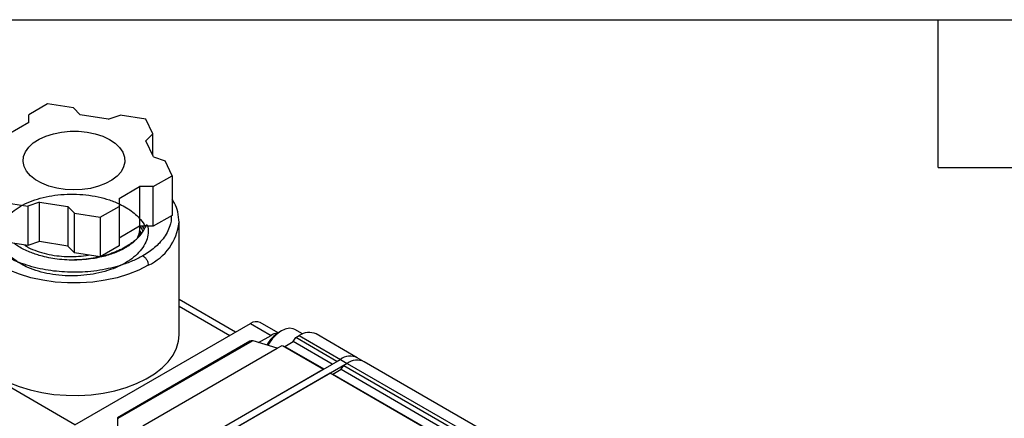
# Model space of a CAD drawing. Header units: millimetres. Extents: x 13 to 546, y 13 to 419.
# Tile 8 of 9: x 393 to 494, y 378 to 419. Entities that reach past the tile are written whole.
import ezdxf

# ---------------------------------------------------------------- set-up
doc = ezdxf.new("R2010")
doc.units = ezdxf.units.MM
doc.header["$LTSCALE"] = 2
doc.layers.add('TEXT', color=140, linetype='Continuous', lineweight=25)

msp = doc.modelspace()

# ---------------------------------------------------------------- linework, layer by layer
for p, q in [((395.793, 410.42), (393.854, 409.3)), ((398.442, 410.01), (395.793, 410.42)), ((398.442, 410.01), (399.149, 409.303)), ((393.854, 408.484), (391.732, 407.259)), ((393.854, 408.484), (393.854, 409.3)), ((402.046, 408.855), (399.149, 409.303)), ((402.046, 408.855), (403.271, 409.263)), ((405.92, 408.853), (403.271, 409.263)), ((406.63, 407.324), (405.92, 408.853)), ((406.63, 407.324), (405.923, 406.617)), ((406.699, 404.944), (405.923, 406.617)), ((406.63, 405.094), (406.63, 407.324)), ((406.699, 404.944), (407.924, 404.536)), ((408.634, 403.007), (407.924, 404.536)), ((406.695, 401.887), (408.634, 403.007)), ((408.634, 403.007), (408.634, 398.924)), ((403.159, 400.663), (405.28, 401.887)), ((406.695, 401.887), (405.28, 401.887)), ((405.28, 401.887), (405.28, 397.805)), ((406.695, 397.805), (406.695, 401.887)), ((391.092, 400.293), (393.741, 399.884)), ((394.966, 400.292), (393.741, 399.884)), ((394.966, 400.292), (397.864, 399.844)), ((394.966, 396.209), (394.966, 400.292)), ((403.159, 400.663), (403.159, 399.846)), ((393.741, 399.884), (393.741, 395.801)), ((398.571, 399.137), (397.864, 399.844)), ((397.864, 399.844), (397.864, 395.761)), ((401.22, 398.727), (403.159, 399.846)), ((403.159, 399.846), (403.159, 395.764)), ((398.571, 399.137), (401.22, 398.727)), ((398.571, 395.054), (398.571, 399.137)), ((401.22, 398.727), (401.22, 394.644)), ((408.634, 398.924), (406.695, 397.805)), ((409.356, 398.252), (409.356, 398.204)), ((405.28, 397.805), (403.159, 396.58)), ((405.464, 397.126), (405.267, 397.359)), ((406.695, 397.805), (405.28, 397.805)), ((405.306, 397.684), (405.306, 397.805)), ((409.356, 386.609), (409.356, 398.204)), ((393.741, 395.801), (391.092, 396.211)), ((394.966, 396.209), (393.741, 395.801)), ((397.864, 395.761), (394.966, 396.209)), ((405.306, 396.834), (405.306, 396.866)), ((398.571, 395.054), (397.864, 395.761)), ((403.159, 395.764), (401.22, 394.644)), ((401.22, 394.644), (398.571, 395.054)), ((415.178, 386.886), (409.356, 390.248)), ((409.356, 389.571), (414.593, 386.548)), ((398.612, 377.323), (416.714, 387.773)), ((416.714, 387.773), (418.836, 386.548)), ((419.564, 386.804), (417.714, 387.872)), ((422.098, 386.689), (421.31, 387.144)), ((398.612, 377.323), (382.561, 386.589)), ((417.556, 385.809), (418.836, 386.548)), ((419.91, 387.006), (419.627, 386.842)), ((421.112, 385.904), (421.395, 386.312)), ((421.395, 386.312), (421.749, 386.516)), ((425.638, 383.863), (421.395, 386.312)), ((421.749, 386.516), (425.991, 384.067)), ((427.741, 384.24), (423.499, 386.689)), ((416.658, 385.933), (403.005, 378.052)), ((403.081, 378.008), (416.922, 385.998)), ((405.627, 377.209), (419.486, 385.21)), ((419.486, 385.21), (417.011, 385.979)), ((419.486, 385.21), (419.981, 385.495)), ((419.981, 385.495), (424.224, 383.046)), ((419.981, 385.495), (420.264, 385.414)), ((420.264, 385.414), (421.112, 385.904)), ((420.264, 385.414), (424.294, 383.087)), ((425.143, 383.577), (421.112, 385.904)), ((407.607, 373.453), (425.991, 384.067)), ((425.991, 384.067), (425.638, 383.863)), ((425.991, 384.067), (426.698, 383.659)), ((428.448, 383.832), (427.741, 384.24)), ((426.698, 383.659), (408.314, 373.045)), ((409.374, 374.474), (424.224, 383.046)), ((425.214, 382.556), (426.062, 383.046)), ((426.062, 383.046), (426.345, 383.454)), ((426.062, 383.046), (482.418, 350.512)), ((426.698, 383.659), (426.345, 383.454)), ((426.345, 383.454), (482.913, 350.798)), ((426.698, 383.659), (483.267, 351.002)), ((485.017, 351.175), (428.448, 383.832)), ((424.931, 382.638), (410.081, 374.066)), ((481.499, 349.982), (424.931, 382.638)), ((424.931, 382.638), (425.214, 382.556)), ((425.214, 382.556), (481.57, 350.022)), ((403.005, 378.052), (403.005, 376.485))]:
    msp.add_line(p, q)
at = {"flags": 128}
for points in [[(399.865, 407.501), (400.703, 407.326), (401.477, 407.072), (402.166, 406.747), (402.749, 406.358), (403.211, 405.919), (403.537, 405.44), (403.718, 404.937), (403.75, 404.423), (403.63, 403.914), (403.364, 403.423), (402.957, 402.966), (402.423, 402.555), (401.775, 402.202), (401.034, 401.917), (400.22, 401.709), (399.357, 401.583), (398.469, 401.543), (397.582, 401.59), (396.722, 401.723), (395.914, 401.938), (395.179, 402.229), (394.541, 402.587), (394.016, 403.003), (393.621, 403.463), (393.366, 403.956), (393.26, 404.466), (393.304, 404.98), (393.497, 405.481), (393.835, 405.957), (394.307, 406.393), (394.9, 406.776), (395.597, 407.096), (396.378, 407.344), (397.219, 407.512), (398.098, 407.595), (398.989, 407.591), (399.865, 407.501)], [(406.178, 393.775), (405.198, 393.274), (404.119, 392.844), (402.959, 392.493), (401.734, 392.224), (400.462, 392.043), (399.161, 391.952), (397.851, 391.952), (396.551, 392.043), (395.278, 392.224), (394.053, 392.493), (392.893, 392.844), (391.815, 393.274), (390.834, 393.775), (389.965, 394.341), (389.221, 394.964), (388.612, 395.634), (388.148, 396.341), (387.834, 397.075), (387.676, 397.826), (387.658, 398.096)], [(421.31, 387.144), (421.13, 387.225), (420.737, 387.274), (420.3, 387.186), (419.842, 386.965), (419.387, 386.622), (418.961, 386.178), (418.586, 385.654), (418.503, 385.515)], [(390.834, 382.18), (391.795, 381.688), (392.851, 381.264), (393.986, 380.915), (395.184, 380.647), (396.429, 380.462), (397.703, 380.363), (398.988, 380.352), (400.267, 380.429), (401.521, 380.593), (402.733, 380.841), (403.885, 381.17), (404.962, 381.575), (405.948, 382.051), (406.829, 382.591), (407.594, 383.188), (408.231, 383.832), (408.732, 384.516), (409.089, 385.229), (409.298, 385.961), (409.356, 386.609)]]:
    msp.add_lwpolyline(points, dxfattribs=at)
for centre, radius, start, end in [((402.358, 399.418), 3.925, 307.80553, 335.72985), ((403.84, 398.808), 5.549, 294.924, 353.75586), ((417.3, 386.955), 1.006, 65.69288, 125.61758), ((421.488, 383.876), 3.501, 122.10498, 151.55258), ((419.502, 385.495), 1.247, 91.61034, 122.32423), ((422.774, 385.085), 1.76, 65.69288, 125.61758), ((427.017, 382.636), 1.76, 65.69288, 125.61758), ((427.017, 382.636), 1.76, 65.69288, 125.61758), ((427.724, 382.227), 1.76, 65.69288, 125.61758), ((427.724, 382.227), 1.76, 65.69288, 125.61758)]:
    msp.add_arc(centre, radius, start, end)
for centre, major_axis, ratio, start_param, end_param in [((416.658, 385.355), (0.354, 0.612), 0.5773346, 0.2269334, 0.7853575), ((416.658, 385.775), (0.499, 0.082), 0.4344249, 0.7137739, 0.9406667), ((403.505, 377.763), (0.5, -0.289), 0.0000704, 2.5831279, 3.1416333), ((403.505, 378.182), (0.499, 0.082), 0.4344249, 3.6284738, 3.8553666)]:
    msp.add_ellipse(centre, major_axis=major_axis, ratio=ratio, start_param=start_param, end_param=end_param)
for points, knots in [([(405.613, 394.755), (405.263, 394.569), (404.563, 394.196), (403.434, 393.784), (402.3, 393.471), (401.157, 393.246), (400.002, 393.107), (398.879, 393.049), (397.794, 393.059), (396.687, 393.139), (395.551, 393.298), (394.434, 393.538), (393.344, 393.863), (392.32, 394.266), (391.382, 394.745), (390.552, 395.286), (389.854, 395.878), (389.291, 396.507), (388.877, 397.152), (388.6, 397.807), (388.462, 398.446), (388.443, 399.073), (388.55, 399.721), (388.729, 400.273), (388.938, 400.608), (389.003, 400.713)], [0, 0, 0, 0, 0.0528965, 0.1057803, 0.1479853, 0.1927127, 0.2398848, 0.2789999, 0.3180959, 0.3605319, 0.4029487, 0.4479289, 0.49289, 0.53926, 0.5856102, 0.6319801, 0.6783303, 0.7233105, 0.7682716, 0.8107076, 0.8531244, 0.8922396, 0.9313355, 0.9785243, 1, 1, 1, 1]), ([(405.828, 397.805), (405.934, 397.924), (406.121, 398.135), (406.187, 397.044), (406.017, 396.348), (405.635, 395.591), (405.053, 394.909), (404.28, 394.281), (403.351, 393.745), (402.275, 393.3), (401.102, 392.969), (399.845, 392.753), (398.56, 392.664), (397.263, 392.701), (396.013, 392.861), (394.822, 393.141), (393.853, 393.49), (393.183, 393.821), (392.413, 394.276), (391.706, 394.864), (391.144, 395.659), (390.878, 396.365), (390.828, 397.095), (390.995, 397.811), (391.378, 398.507), (391.959, 399.149), (392.732, 399.731), (393.662, 400.226), (394.738, 400.627), (395.91, 400.913), (397.168, 401.084), (398.452, 401.13), (399.749, 401.051), (401, 400.847), (402.19, 400.521), (403.159, 400.132), (403.83, 399.772), (404.601, 399.28), (405.286, 398.646), (405.762, 398.01), (405.858, 397.725), (405.871, 397.686)], [0, 0, 0, 0, 0.0336677, 0.0598537, 0.0867992, 0.1129845, 0.1399291, 0.1661153, 0.1930609, 0.2192463, 0.246191, 0.2723769, 0.2993222, 0.3255076, 0.3524523, 0.3786376, 0.4055822, 0.4238541, 0.4340452, 0.4751389, 0.5013251, 0.5282707, 0.5544567, 0.5814021, 0.6075874, 0.6345321, 0.6607182, 0.6876639, 0.7138492, 0.7407939, 0.7669798, 0.7939251, 0.8201105, 0.8470552, 0.8732405, 0.9001851, 0.918457, 0.9286481, 0.9697419, 0.995928, 1, 1, 1, 1]), ([(409.356, 398.197), (409.328, 398.561), (409.274, 399.236), (408.979, 400.033), (408.715, 400.447), (408.634, 400.575)], [0, 0, 0, 0, 0.44715367, 0.83040677, 1, 1, 1, 1]), ([(408.543, 398.872), (408.547, 398.796), (408.561, 398.516), (408.461, 397.994), (408.228, 397.327), (407.837, 396.667), (407.364, 396.094), (406.834, 395.595), (406.267, 395.154), (405.831, 394.888), (405.613, 394.755)], [0, 0, 0, 0, 0.0501849, 0.1832671, 0.3438972, 0.4961589, 0.6397574, 0.7600381, 0.8797579, 1, 1, 1, 1]), ([(405.016, 396.542), (405.067, 396.639), (405.235, 396.959), (405.322, 397.348), (405.295, 397.633), (405.29, 397.683)], [0, 0, 0, 0, 0.2626842, 0.8706577, 1, 1, 1, 1]), ([(405.249, 397.275), (405.279, 397.168), (405.318, 397.033), (405.299, 396.896), (405.295, 396.867)], [0, 0, 0, 0, 0.7825598, 1, 1, 1, 1]), ([(405.265, 397.777), (405.299, 397.748), (405.46, 397.611), (405.542, 397.45), (405.606, 397.323)], [0, 0, 0, 0, 0.2104438, 1, 1, 1, 1]), ([(405.75, 397.52), (405.738, 397.551), (405.698, 397.65), (405.618, 397.742), (405.562, 397.805)], [0, 0, 0, 0, 0.3093499, 1, 1, 1, 1]), ([(404.764, 396.317), (404.764, 396.317), (404.765, 396.316), (404.766, 396.314), (404.767, 396.309), (404.759, 396.293), (404.674, 396.186), (404.469, 396.016), (404.167, 395.795), (403.782, 395.555), (403.288, 395.293), (402.677, 395.034), (402.039, 394.816), (401.356, 394.631), (400.614, 394.48), (399.751, 394.362), (398.798, 394.3), (397.771, 394.312), (396.798, 394.398), (395.894, 394.545), (395.143, 394.724), (394.498, 394.921), (393.708, 395.218), (392.955, 395.566), (392.518, 395.908), (392.387, 396.01)], [0, 0, 0, 0, 0.0001395, 0.0002968, 0.0006926, 0.0019028, 0.0062127, 0.0429335, 0.0752751, 0.1068877, 0.1598575, 0.2133648, 0.2630035, 0.3128377, 0.3688579, 0.4250472, 0.4955432, 0.56618, 0.6366582, 0.6980767, 0.7595916, 0.80396, 0.8484263, 0.9544761, 1, 1, 1, 1]), ([(404.764, 396.317), (404.666, 396.237), (404.52, 396.118), (404.255, 395.928), (404.032, 395.782), (403.739, 395.608), (403.493, 395.475), (403.173, 395.318), (402.906, 395.199), (402.563, 395.06), (402.279, 394.957), (401.914, 394.838), (401.615, 394.751), (401.234, 394.653), (400.845, 394.566), (400.448, 394.493), (400.046, 394.432), (399.721, 394.392), (399.312, 394.353), (398.982, 394.332), (398.671, 394.32), (398.524, 394.318), (398.46, 394.317)], [0, 0, 0, 0, 0.06717, 0.1007418, 0.1679117, 0.2014835, 0.2686535, 0.3022253, 0.3693953, 0.4029671, 0.4701371, 0.5037088, 0.5708788, 0.6044506, 0.6716206, 0.7387906, 0.7723623, 0.8395323, 0.8731041, 0.9402741, 0.9738459, 1, 1, 1, 1]), ([(393.422, 395.85), (393.542, 395.773), (393.913, 395.535), (394.671, 395.227), (395.664, 394.933), (396.693, 394.75), (397.728, 394.664), (398.738, 394.676), (399.512, 394.729), (399.928, 394.813), (400.015, 394.831)], [0, 0, 0, 0, 0.0771416, 0.2366583, 0.3895352, 0.5467174, 0.6841978, 0.8216781, 0.9622592, 1, 1, 1, 1]), ([(400.783, 394.712), (400.785, 394.697), (400.791, 394.649), (400.805, 394.598), (400.814, 394.563)], [0, 0, 0, 0, 0.3142507, 1, 1, 1, 1]), ([(405.613, 394.755), (405.679, 394.717), (405.751, 394.661), (405.891, 394.517), (405.957, 394.429), (406.068, 394.237), (406.111, 394.135), (406.166, 393.942), (406.178, 393.852), (406.178, 393.775)], [0, 0, 0, 0, 0.25, 0.25, 0.5, 0.5, 0.75, 0.75, 1, 1, 1, 1])]:
    msp.add_open_spline(points, degree=3, knots=knots)
at = {"layer": 'TEXT'}
for p, q in [((12.7, 419.1), (546.1, 419.1)), ((487.68, 403.86), (487.68, 419.1)), ((487.68, 403.86), (502.92, 403.86))]:
    msp.add_line(p, q, dxfattribs=at)

doc.saveas('drawing.dxf')
